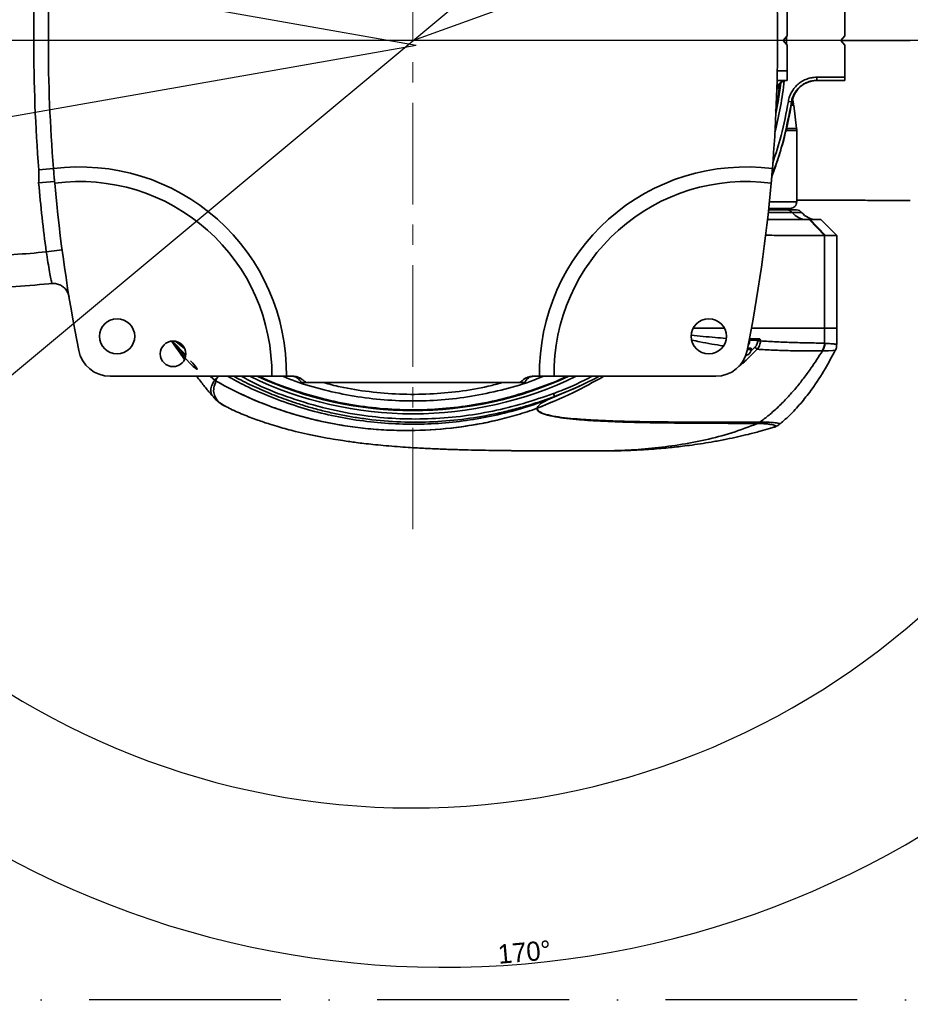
# Model space of a CAD drawing. Header units: millimetres. Extents: x -7686 to -856, y -458 to 6140.
# Tile 88 of 102: x -6005 to -5726, y 4819 to 5127. Entities that reach past the tile are written whole.
import ezdxf

# ---------------------------------------------------------------- set-up
doc = ezdxf.new("R2010")
doc.units = ezdxf.units.MM
doc.header["$LTSCALE"] = 5
doc.header["$PDSIZE"] = -1
doc.linetypes.add('ACAD_ISO10W100', pattern=[18, 12, -3, 0, -3])
doc.linetypes.add('CENTER', pattern=[10.16, 6.35, -1.27, 1.27, -1.27])
doc.dimstyles.new('安装', dxfattribs={"dimtxt": 6, "dimasz": 12, "dimexe": 7, "dimexo": 0.625, "dimtad": 1, "dimtoh": 1, "dimtxsty": 'Standard', "dimcen": 2.5, "dimclrd": 4, "dimclre": 4, "dimclrt": 3, "dimadec": 0, "dimazin": 0, "dimtfac": 1, "dimtmove": 0, "dimatfit": 3, "dimfxl": 1, "dimarcsym": 0})

# ---------------------------------------------------------------- blocks, each defined once
blk = doc.blocks.new('*D98')
at = {"color": 4, "linetype": 'ByBlock', "lineweight": -2, "transparency": 16777216}
blk.add_arc((-5889.73, 5120.19), 285.04, 2.4123, 167.5877, dxfattribs=at)
at = {"color": 4, "linetype": 'ByBlock', "transparency": 16777216}
for points in [[(-6166.15, 5181.07), (-6170.07, 5181.84), (-6170.44, 5169.68)], [(-5602.94, 5132.23), (-5606.94, 5132.14), (-5604.69, 5120.19)]]:
    blk.add_solid(points, dxfattribs=at)
at = {"layer": 'Defpoints', "color": 0, "linetype": 'ByBlock', "transparency": 16777216}
for p in [(-5733.09, 5358.34), (-6613.71, 5247.84), (-6091.44, 5120.19), (-5880.91, 5118.63), (-5347.19, 5120.19)]:
    blk.add_point(p, dxfattribs=at)
at = {"color": 3, "linetype": 'ByBlock', "transparency": 16777216, "insert": (-5864.57, 5407.76), "char_height": 6, "attachment_point": 5, "rotation": 355}
blk.add_mtext('170°', dxfattribs=at)
blk = doc.blocks.new('*D99')
at = {"color": 4, "linetype": 'ByBlock', "lineweight": -2, "transparency": 16777216}
blk.add_arc((-5872.08, 5120.19), 289.82, 192.3725, 357.6275, dxfattribs=at)
at = {"color": 4, "linetype": 'ByBlock', "transparency": 16777216}
for points in [[(-5584.51, 5108.23), (-5580.52, 5108.15), (-5582.27, 5120.19)], [(-6157.13, 5057.7), (-6153.21, 5058.48), (-6157.5, 5069.86)]]:
    blk.add_solid(points, dxfattribs=at)
at = {"layer": 'Defpoints', "color": 0, "linetype": 'ByBlock', "transparency": 16777216}
for p in [(-6091.44, 5120.19), (-5880.91, 5118.63), (-5347.19, 5120.19), (-6613.18, 4989.51), (-5986.87, 4854.07)]:
    blk.add_point(p, dxfattribs=at)
at = {"color": 3, "linetype": 'ByBlock', "transparency": 16777216, "insert": (-5847.14, 4835.09), "char_height": 6, "attachment_point": 5, "rotation": 5}
blk.add_mtext('170°', dxfattribs=at)
blk = doc.blocks.new('*D100')
at = {"color": 4, "linetype": 'ByBlock', "lineweight": -2, "transparency": 16777216}
for p, q in [((-5590.05, 5363.55), (-5688.4, 5281.55)), ((-5568.43, 5363.55), (-5590.05, 5363.55)), ((-6066.3, 4966.5), (-5697.62, 5273.87)), ((-6075.52, 4958.82), (-6084.74, 4951.14))]:
    blk.add_line(p, q, dxfattribs=at)
at = {"color": 4, "linetype": 'ByBlock', "transparency": 16777216}
for points in [[(-5689.68, 5283.09), (-5687.12, 5280.02), (-5697.62, 5273.87)], [(-6076.8, 4960.36), (-6074.24, 4957.28), (-6066.3, 4966.5)]]:
    blk.add_solid(points, dxfattribs=at)
at = {"layer": 'Defpoints', "color": 0, "linetype": 'ByBlock', "transparency": 16777216}
for p in [(-5697.62, 5273.87), (-6066.3, 4966.5)]:
    blk.add_point(p, dxfattribs=at)
at = {"color": 3, "linetype": 'ByBlock', "transparency": 16777216, "insert": (-5578.93, 5367.17), "char_height": 6, "attachment_point": 5}
blk.add_mtext('∅480', dxfattribs=at)
blk = doc.blocks.new('*D101')
at = {"color": 4, "linetype": 'ByBlock', "lineweight": -2, "transparency": 16777216}
for p, q in [((-5062.43, 5416.67), (-5172.18, 5376.96)), ((-5030.8, 5416.67), (-5062.43, 5416.67)), ((-5881.96, 5120.19), (-5183.46, 5372.88))]:
    blk.add_line(p, q, dxfattribs=at)
at = {"color": 4, "linetype": 'ByBlock', "transparency": 16777216}
blk.add_solid([(-5172.86, 5378.85), (-5171.5, 5375.08), (-5183.46, 5372.88)], dxfattribs=at)
at = {"layer": 'Defpoints', "color": 0, "linetype": 'ByBlock', "transparency": 16777216}
for p in [(-5183.46, 5372.88), (-5881.96, 5120.19)]:
    blk.add_point(p, dxfattribs=at)
at = {"color": 3, "linetype": 'ByBlock', "transparency": 16777216, "insert": (-5046.3, 5420.8), "char_height": 6, "attachment_point": 5}
blk.add_mtext('R742,8', dxfattribs=at)

msp = doc.modelspace()

# ---------------------------------------------------------------- linework, layer by layer
at = {"color": 4, "linetype": 'CENTER', "lineweight": 20}
msp.add_line((-5881.961, 4967.342), (-5881.961, 5266.443), dxfattribs=at)
at = {"color": 4, "linetype": 'ByBlock'}
for p, q in [((-5880.906, 5118.631), (-6613.709, 5247.844)), ((-5880.906, 5118.631), (-6613.176, 4989.512)), ((-5347.187, 5120.187), (-6091.438, 5120.187))]:
    msp.add_line(p, q, dxfattribs=at)
at = {"linetype": 'Continuous', "lineweight": 35}
for p, q in [((-5746.961, 5121.687), (-5746.961, 5131.687)), ((-5764.961, 5129.687), (-5764.961, 5121.687)), ((-5764.961, 5121.687), (-5766.219, 5120.187)), ((-5765.217, 5121.382), (-5765.211, 5120.187)), ((-5746.961, 5121.687), (-5748.219, 5120.187)), ((-5766.219, 5120.187), (-5764.961, 5118.687)), ((-5765.211, 5120.187), (-5765.217, 5118.992)), ((-5764.961, 5118.687), (-5764.961, 5110.687)), ((-5748.219, 5120.187), (-5746.961, 5118.687)), ((-5746.961, 5108.687), (-5746.961, 5118.687)), ((-5768.051, 5110.687), (-5764.961, 5110.687)), ((-5764.961, 5110.687), (-5764.961, 5107.687)), ((-5755.704, 5108.687), (-5746.961, 5108.687)), ((-5755.704, 5107.687), (-5755.704, 5108.687)), ((-5746.961, 5108.687), (-5746.961, 5107.687)), ((-5764.961, 5107.687), (-5768.117, 5107.687)), ((-5746.961, 5107.687), (-5755.704, 5107.687)), ((-5767.727, 5105.145), (-5768.044, 5105.026)), ((-5764.587, 5101.151), (-5763.601, 5100.988)), ((-5763.522, 5100.954), (-5763.51, 5100.968)), ((-5762.993, 5100.381), (-5763.215, 5101.557)), ((-5762.943, 5099.914), (-5763.055, 5100.513)), ((-5761.961, 5069.687), (-5761.961, 5092.037)), ((-5998.92, 5079.749), (-5994.352, 5080.117)), ((-5998.996, 5075.686), (-5994.015, 5076.127)), ((-5993.964, 5075.546), (-5994.015, 5076.127)), ((-5764.909, 5067.187), (-5762.009, 5067.187)), ((-5760.448, 5066.437), (-5763.413, 5066.437)), ((-5758.527, 5064.187), (-5757.754, 5064.187)), ((-5758.048, 5064.187), (-5753.279, 5059.187)), ((-5757.754, 5064.187), (-5752.967, 5059.187)), ((-5757.754, 5064.187), (-5754.461, 5064.187)), ((-5749.461, 5059.187), (-5754.461, 5064.187)), ((-5753.279, 5059.187), (-5753.279, 5030.187)), ((-5749.461, 5059.187), (-5752.967, 5059.187)), ((-5749.461, 5030.187), (-5749.461, 5059.187)), ((-5996.613, 5054.061), (-5991.656, 5054.716)), ((-5753.279, 5025.491), (-5753.279, 5030.187)), ((-5753.279, 5030.187), (-5749.461, 5030.187)), ((-5749.461, 5025.14), (-5749.461, 5030.187)), ((-5953.015, 5021.838), (-5957.158, 5026.16)), ((-5953.014, 5021.841), (-5957.152, 5026.161)), ((-5953.385, 5023.873), (-5956.131, 5026.019)), ((-5776.756, 5026.469), (-5776.755, 5026.493)), ((-5776.686, 5026.467), (-5776.756, 5026.469)), ((-5776.7, 5026.467), (-5776.699, 5026.494)), ((-5774.219, 5026.487), (-5776.699, 5026.487)), ((-5774.222, 5026.249), (-5774.219, 5026.487)), ((-5774.222, 5026.249), (-5773.301, 5026.237)), ((-5774.219, 5026.687), (-5774.219, 5026.487)), ((-5773.298, 5026.49), (-5773.301, 5026.237)), ((-5953.67, 5022.232), (-5953.066, 5021.621)), ((-5777.396, 5023.512), (-5776.599, 5023.512)), ((-5777.297, 5024.012), (-5776.211, 5024.012)), ((-5776.599, 5023.512), (-5776.111, 5023.512)), ((-5776.343, 5023.02), (-5775.046, 5024.299)), ((-5776.211, 5023.512), (-5776.211, 5024.012)), ((-5775.046, 5024.299), (-5774.365, 5023.634)), ((-5953.72, 5021.508), (-5953.314, 5021.854)), ((-5953.385, 5021.939), (-5953.067, 5021.618)), ((-5778.645, 5020.106), (-5778.305, 5019.747)), ((-5778.1, 5021.287), (-5777.551, 5021.828)), ((-5777.827, 5021.862), (-5777.262, 5021.862)), ((-5926.089, 5015.187), (-5976.663, 5015.187)), ((-5943.977, 5013.99), (-5945.38, 5015.187)), ((-5943.821, 5013.872), (-5945.367, 5015.187)), ((-5943.762, 5013.847), (-5943.547, 5013.705)), ((-5921.505, 5015.187), (-5919.355, 5015.187)), ((-5914.961, 5013.187), (-5916.961, 5013.187)), ((-5914.961, 5013.187), (-5848.961, 5013.187)), ((-5846.961, 5013.187), (-5848.961, 5013.187)), ((-5844.566, 5015.187), (-5842.416, 5015.187)), ((-5787.258, 5015.187), (-5837.833, 5015.187)), ((-5839.91, 5007.796), (-5830.628, 5011.743)), ((-5943.977, 5008.368), (-5944.061, 5008.451)), ((-5839.91, 5007.796), (-5837.663, 5008.856)), ((-5837.662, 5008.857), (-5837.662, 5008.856)), ((-5940.455, 5005.757), (-5939.558, 5005.258)), ((-5773.446, 5000.882), (-5773.416, 5000.882)), ((-5774.182, 5000.428), (-5774.21, 5000.428)), ((-5767.277, 5000.185), (-5767.277, 5000.175))]:
    msp.add_line(p, q, dxfattribs=at)
at = {"color": 2, "linetype": 'ACAD_ISO10W100'}
msp.add_line((-5202.437, 4820.187), (-6561.484, 4820.187), dxfattribs=at)
at = {"linetype": 'Continuous', "lineweight": 35, "flags": 128}
for points in [[(-5768.481, 5097.372), (-5767.789, 5101.135), (-5766.986, 5106.815)], [(-5761.994, 5092.616), (-5762.459, 5096.306), (-5762.925, 5099.996)], [(-5749.97, 5023.32), (-5750.006, 5023.291), (-5750.678, 5023.233), (-5751.99, 5023.172), (-5753.937, 5023.116), (-5753.937, 5023.116), (-5753.937, 5023.116)], [(-5951.462, 5019.964), (-5950.835, 5019.308), (-5949.901, 5018.235), (-5949.483, 5017.646), (-5949.404, 5017.411), (-5949.57, 5017.408), (-5949.971, 5017.667), (-5950.677, 5018.267), (-5951.691, 5019.262), (-5953.72, 5021.508), (-5953.72, 5021.508)], [(-5823.765, 5015.187), (-5825.033, 5014.47), (-5831.255, 5011.455), (-5837.662, 5008.857), (-5837.662, 5008.857), (-5837.662, 5008.857)]]:
    msp.add_lwpolyline(points, dxfattribs=at)
at = {"linetype": 'Continuous', "lineweight": 35}
for centre, radius in [((-5974.461, 5027.687), 5.5), ((-5789.461, 5027.687), 5.5), ((-5956.961, 5022.187), 4)]:
    msp.add_circle(centre, radius, dxfattribs=at)
at = {"color": 4, "linetype": 'ByBlock'}
msp.add_arc((-5881.961, 5120.187), 240, 190.4095, 170.32203, dxfattribs=at)
at = {"linetype": 'Continuous', "lineweight": 35}
for centre, radius, start, end in [((-5495.961, 5120.187), 504.583, 175.40332, 184.59668), ((-5495.961, 5120.187), 500, 175.40332, 184.59668), ((-6267.961, 5120.187), 500, 355.40332, 4.59668), ((-5881.961, 5120.187), 116.75, 345.79057, 353.81311), ((-5765.297, 5104.947), 2.748, 94.23999, 178.36103), ((-5765.024, 5105.076), 2.703, 114.0088, 178.54892), ((-5755.583, 5099.688), 8, 89.71592, 170.9449), ((-5986.082, 5016.066), 64.583, 359.22057, 97.35736), ((-5777.839, 5016.066), 64.583, 82.64264, 180.77943), ((-5495.961, 5120.187), 505, 185.05553, 187.52407), ((-5986.082, 5016.066), 60, 359.16104, 97.54827), ((-5495.961, 5120.187), 500, 185.12235, 191.17916), ((-5777.839, 5016.066), 60, 82.45173, 180.83896), ((-6267.961, 5120.187), 500, 348.82084, 354.87765), ((-5762.009, 5065.187), 2, 38.68219, 90), ((-5755.764, 5070.187), 6, 218.68219, 270), ((-5776.485, 5026.487), 0.2, 152.7888, 178.46895), ((-5776.613, 5026.88), 0.193, 272.07996, 0.51046), ((-5773.83, 5026.88), 0.192, 272.36273, 1.52876), ((-5976.663, 5025.187), 10, 191.17916, 270), ((-5787.258, 5025.187), 10, 270, 348.82084), ((-5778.961, 5024.274), 2.95, 305.1663, 345.03898), ((-5881.961, 5120.187), 116.75, 244.07375, 295.92625), ((-5881.961, 5120.187), 115.75, 245.11135, 294.88865), ((-5919.789, 5012.187), 3, 19.47122, 90), ((-5844.132, 5012.187), 3, 90, 160.52878)]:
    msp.add_arc(centre, radius, start, end, dxfattribs=at)
for points, knots in [([(-5726.46, 5120.187), (-5728.677, 5120.187), (-5732.852, 5120.187), (-5738.739, 5120.187), (-5743.505, 5120.187), (-5746.608, 5120.187), (-5747.935, 5120.187), (-5748.219, 5120.187)], [0, 0, 0, 0, 0.30106946, 0.56702856, 0.79868115, 0.95690241, 1, 1, 1, 1]), ([(-5764.587, 5101.151), (-5764.501, 5101.676), (-5764.367, 5102.193), (-5764.016, 5103.184), (-5763.799, 5103.663), (-5763.407, 5104.353), (-5763.265, 5104.58), (-5762.964, 5105.016), (-5762.805, 5105.225), (-5762.303, 5105.833), (-5761.933, 5106.207), (-5761.326, 5106.721), (-5761.115, 5106.885), (-5760.684, 5107.19), (-5760.462, 5107.332), (-5759.781, 5107.728), (-5759.305, 5107.953), (-5758.307, 5108.319), (-5757.796, 5108.457), (-5756.761, 5108.64), (-5756.237, 5108.687), (-5755.704, 5108.687)], [0, 0, 0, 0, 0.125, 0.125, 0.25, 0.25, 0.3125, 0.3125, 0.375, 0.375, 0.5, 0.5, 0.5625, 0.5625, 0.625, 0.625, 0.75, 0.75, 0.875, 0.875, 1, 1, 1, 1]), ([(-5767.292, 5106.356), (-5767.601, 5103.845), (-5767.939, 5101.104), (-5768.545, 5098.414), (-5768.596, 5098.189)], [0, 0, 0, 0, 0.91622838, 1, 1, 1, 1]), ([(-5767.292, 5106.356), (-5767.295, 5106.331), (-5767.331, 5106.039), (-5767.406, 5105.673), (-5767.563, 5105.312), (-5767.669, 5105.203), (-5767.727, 5105.145)], [0, 0, 0, 0, 0.0476236, 0.5525943, 0.7571711, 1, 1, 1, 1]), ([(-5767.296, 5106.319), (-5767.293, 5106.34), (-5767.285, 5106.385), (-5767.1, 5106.791), (-5766.691, 5107.272), (-5766.274, 5107.444), (-5766.092, 5107.519)], [0, 0, 0, 0, 0.1940111, 0.4359777, 0.7539068, 1, 1, 1, 1]), ([(-5766.126, 5107.535), (-5765.968, 5107.592), (-5765.69, 5107.692), (-5765.506, 5107.688), (-5765.481, 5107.687), (-5765.477, 5107.687)], [0, 0, 0, 0, 0.5296313, 0.9349071, 1, 1, 1, 1]), ([(-5755.704, 5107.687), (-5756.177, 5107.687), (-5756.644, 5107.645), (-5757.563, 5107.482), (-5758.018, 5107.36), (-5758.905, 5107.035), (-5759.328, 5106.835), (-5759.934, 5106.483), (-5760.131, 5106.356), (-5760.514, 5106.085), (-5760.702, 5105.94), (-5761.241, 5105.483), (-5761.57, 5105.15), (-5762.017, 5104.61), (-5762.158, 5104.424), (-5762.425, 5104.036), (-5762.552, 5103.835), (-5762.9, 5103.221), (-5763.093, 5102.796), (-5763.405, 5101.914), (-5763.524, 5101.455), (-5763.601, 5100.988)], [0, 0, 0, 0, 0.125, 0.125, 0.25, 0.25, 0.375, 0.375, 0.4375, 0.4375, 0.5, 0.5, 0.625, 0.625, 0.6875, 0.6875, 0.75, 0.75, 0.875, 0.875, 1, 1, 1, 1]), ([(-5755.616, 5107.687), (-5756.555, 5107.687), (-5757.495, 5107.52), (-5759.259, 5106.871), (-5760.082, 5106.389), (-5761.514, 5105.171), (-5762.121, 5104.434), (-5763.044, 5102.797), (-5763.359, 5101.896), (-5763.51, 5100.968)], [0, 0, 0, 0, 0.25, 0.25, 0.5, 0.5, 0.75, 0.75, 1, 1, 1, 1]), ([(-5763.51, 5100.968), (-5763.691, 5099.902), (-5764.056, 5097.759), (-5764.92, 5093.555), (-5766.217, 5088.317), (-5767.899, 5082.684), (-5769.218, 5079.166), (-5769.77, 5077.695)], [0, 0, 0, 0, 0.1343949, 0.270075, 0.5332228, 0.8048249, 1, 1, 1, 1]), ([(-5763.601, 5100.988), (-5764.285, 5097.487), (-5765.653, 5090.485), (-5767.814, 5082.871), (-5769.446, 5078.874), (-5769.729, 5078.18)], [0, 0, 0, 0, 0.4525042, 0.9050186, 1, 1, 1, 1]), ([(-5769.474, 5081.876), (-5768.543, 5084.712), (-5766.471, 5091.023), (-5765.256, 5097.555), (-5764.587, 5101.151)], [0, 0, 0, 0, 0.4494879, 1, 1, 1, 1]), ([(-5762.918, 5099.919), (-5762.951, 5099.919), (-5763.009, 5099.921), (-5763.489, 5099.92), (-5763.694, 5099.92)], [0, 0, 0, 0, 0.57043198, 1, 1, 1, 1]), ([(-5763.589, 5100.518), (-5763.483, 5100.518), (-5763.114, 5100.519), (-5762.949, 5100.516), (-5763.033, 5100.516), (-5763.035, 5100.516)], [0, 0, 0, 0, 0.2807594, 0.9772844, 1, 1, 1, 1]), ([(-5761.985, 5092.037), (-5762.013, 5092.037), (-5762.071, 5092.038), (-5762.794, 5092.038), (-5763.852, 5092.037), (-5764.889, 5092.039), (-5765.35, 5092.039)], [0, 0, 0, 0, 0.2443673, 0.520219, 0.7863809, 1, 1, 1, 1]), ([(-5765.197, 5092.663), (-5764.823, 5092.663), (-5763.85, 5092.662), (-5762.858, 5092.664), (-5762.12, 5092.664), (-5762.048, 5092.663), (-5762.013, 5092.662)], [0, 0, 0, 0, 0.1778916, 0.463168, 0.7384252, 1, 1, 1, 1]), ([(-5761.976, 5092.036), (-5761.971, 5092.085), (-5761.946, 5092.294), (-5761.997, 5092.5), (-5762.037, 5092.658)], [0, 0, 0, 0, 0.2332676, 1, 1, 1, 1]), ([(-5998.996, 5075.686), (-5998.979, 5076.468), (-5998.95, 5077.823), (-5998.929, 5079.177), (-5998.92, 5079.749)], [0, 0, 0, 0, 0.577729, 1, 1, 1, 1]), ([(-5994.015, 5076.127), (-5994.025, 5076.236), (-5994.05, 5076.518), (-5994.098, 5077.068), (-5994.159, 5077.774), (-5994.224, 5078.554), (-5994.29, 5079.342), (-5994.333, 5079.871), (-5994.352, 5080.117)], [0, 0, 0, 0, 0.1135988, 0.2927564, 0.4771031, 0.6563801, 0.8408466, 1, 1, 1, 1]), ([(-5769.569, 5080.117), (-5769.615, 5079.555), (-5769.706, 5078.431), (-5769.834, 5076.943), (-5769.916, 5076.006), (-5769.948, 5075.653), (-5769.957, 5075.546)], [0, 0, 0, 0, 0.2911991, 0.582405, 0.8734322, 1, 1, 1, 1]), ([(-5770.639, 5069.687), (-5769.875, 5069.687), (-5767.848, 5069.687), (-5765.428, 5069.687), (-5763.366, 5069.687), (-5762.155, 5069.687), (-5762.053, 5069.687), (-5762.005, 5069.687)], [0, 0, 0, 0, 0.1348753, 0.3575336, 0.580192, 0.8028503, 1, 1, 1, 1]), ([(-5763.966, 5067.687), (-5763.714, 5067.715), (-5763.19, 5067.772), (-5762.511, 5068.237), (-5762.046, 5068.915), (-5761.988, 5069.436), (-5761.961, 5069.687)], [0, 0, 0, 0, 0.2405994, 0.4997105, 0.7589669, 1, 1, 1, 1]), ([(-5761.961, 5070.278), (-5761.193, 5070.275), (-5759.077, 5070.266), (-5755.407, 5070.25), (-5750.814, 5070.23), (-5745.792, 5070.21), (-5740.524, 5070.195), (-5735.287, 5070.194), (-5730.591, 5070.192), (-5727.699, 5070.189), (-5726.461, 5070.188)], [0, 0, 0, 0, 0.0656185, 0.1809863, 0.3114209, 0.4543511, 0.6050174, 0.7556298, 0.8954188, 1, 1, 1, 1]), ([(-5763.413, 5066.437), (-5763.816, 5066.437), (-5765.027, 5066.437), (-5767.42, 5066.437), (-5769.9, 5066.438), (-5771.017, 5066.439)], [0, 0, 0, 0, 0.2152935, 0.646389, 1, 1, 1, 1]), ([(-5770.93, 5067.187), (-5770.069, 5067.187), (-5768.421, 5067.187), (-5766.439, 5067.187), (-5765.42, 5067.187), (-5764.909, 5067.187)], [0, 0, 0, 0, 0.3531325, 0.6757409, 1, 1, 1, 1]), ([(-5763.966, 5067.687), (-5764.015, 5067.687), (-5764.114, 5067.687), (-5765.318, 5067.687), (-5767.35, 5067.687), (-5769.241, 5067.687), (-5770.657, 5067.687), (-5770.872, 5067.687)], [0, 0, 0, 0, 0.2393039, 0.4786264, 0.7179303, 0.9572527, 1, 1, 1, 1]), ([(-5764.909, 5067.187), (-5764.623, 5067.187), (-5764.337, 5067.119), (-5763.821, 5066.861), (-5763.592, 5066.67), (-5763.413, 5066.437)], [0, 0, 0, 0, 0.5, 0.5, 1, 1, 1, 1]), ([(-5758.923, 5064.187), (-5759.782, 5064.187), (-5760.64, 5064.391), (-5762.187, 5065.167), (-5762.876, 5065.738), (-5763.413, 5066.437)], [0, 0, 0, 0, 0.5, 0.5, 1, 1, 1, 1]), ([(-5771.274, 5064.229), (-5770.202, 5064.218), (-5767.903, 5064.193), (-5764.343, 5064.189), (-5760.821, 5064.187), (-5758.965, 5064.187), (-5758.048, 5064.187)], [0, 0, 0, 0, 0.2293606, 0.4914987, 0.7488246, 1, 1, 1, 1]), ([(-5753.279, 5059.187), (-5754.361, 5059.187), (-5756.528, 5059.187), (-5760.651, 5059.184), (-5764.881, 5059.192), (-5768.745, 5059.217), (-5770.913, 5059.29), (-5771.846, 5059.322)], [0, 0, 0, 0, 0.2096852, 0.4200117, 0.6303661, 0.8409947, 1, 1, 1, 1]), ([(-6031.961, 5052.687), (-6027.754, 5052.688), (-6019.337, 5052.691), (-6007.54, 5053.076), (-5999.98, 5053.758), (-5996.613, 5054.061)], [0, 0, 0, 0, 0.3566076, 0.7134649, 1, 1, 1, 1]), ([(-5994.875, 5044.225), (-5994.875, 5044.225), (-5994.883, 5044.265), (-5994.931, 5044.505), (-5995.132, 5045.512), (-5995.558, 5047.759), (-5996.084, 5050.717), (-5996.436, 5052.947), (-5996.613, 5054.061)], [0, 0, 0, 0, 0.00146469, 0.08290248, 0.31186717, 0.54125532, 0.77064823, 1, 1, 1, 1]), ([(-5994.378, 5044.225), (-5998.281, 5043.866), (-6006.476, 5043.112), (-6019.02, 5042.691), (-6027.645, 5042.688), (-6031.961, 5042.687)], [0, 0, 0, 0, 0.3124076, 0.6559775, 1, 1, 1, 1]), ([(-5994.875, 5044.225), (-5994.626, 5044.233), (-5994.12, 5044.249), (-5993.406, 5044.133), (-5992.725, 5043.934), (-5992.097, 5043.656), (-5991.509, 5043.297), (-5990.969, 5042.856), (-5990.466, 5042.322), (-5990.197, 5041.887), (-5990.061, 5041.666)], [0, 0, 0, 0, 0.1298684, 0.2631598, 0.3797939, 0.4995589, 0.6163287, 0.7360418, 0.8660349, 1, 1, 1, 1]), ([(-5989.494, 5040.031), (-5989.633, 5040.583), (-5989.775, 5041.148), (-5990.054, 5041.653), (-5990.061, 5041.666)], [0, 0, 0, 0, 0.9750499, 1, 1, 1, 1]), ([(-5784.661, 5030.187), (-5785.304, 5030.187), (-5787.926, 5030.187), (-5791.132, 5030.187), (-5793.465, 5030.187), (-5794.333, 5030.187)], [0, 0, 0, 0, 0.1691591, 0.6907247, 1, 1, 1, 1]), ([(-5784.661, 5030.187), (-5785.473, 5030.187), (-5787.706, 5030.187), (-5790.798, 5030.187), (-5793.139, 5030.187), (-5794.262, 5030.187), (-5794.333, 5030.187)], [0, 0, 0, 0, 0.2171227, 0.5974753, 0.974352, 1, 1, 1, 1]), ([(-5753.279, 5030.187), (-5754.518, 5030.187), (-5756.997, 5030.187), (-5761.728, 5030.187), (-5766.637, 5030.187), (-5771.694, 5030.187), (-5774.665, 5030.187), (-5776.266, 5030.187)], [0, 0, 0, 0, 0.19305028, 0.38645403, 0.58023596, 0.77380269, 1, 1, 1, 1]), ([(-5753.279, 5030.187), (-5754.517, 5030.187), (-5756.976, 5030.187), (-5761.817, 5030.187), (-5766.638, 5030.187), (-5771.272, 5030.187), (-5774.446, 5030.187), (-5775.999, 5030.187), (-5776.266, 5030.187)], [0, 0, 0, 0, 0.1908898, 0.3792649, 0.5822081, 0.7701901, 0.9605158, 1, 1, 1, 1]), ([(-5953.72, 5021.508), (-5954.151, 5022.016), (-5955.429, 5023.524), (-5956.64, 5025.086), (-5957.442, 5026.121)], [0, 0, 0, 0, 0.3373906, 1, 1, 1, 1]), ([(-5957.347, 5026.134), (-5957.067, 5025.823), (-5955.872, 5024.494), (-5954.625, 5023.213), (-5953.67, 5022.232)], [0, 0, 0, 0, 0.2339962, 1, 1, 1, 1]), ([(-5956.859, 5025.339), (-5956.714, 5025.146), (-5956.251, 5024.531), (-5955.379, 5023.301), (-5954.4, 5021.908), (-5953.658, 5020.85), (-5953.375, 5020.447)], [0, 0, 0, 0, 0.1640974, 0.5238689, 0.8187683, 1, 1, 1, 1]), ([(-5794.913, 5028), (-5793.713, 5027.87), (-5791.464, 5027.626), (-5787.748, 5027.33), (-5785.211, 5027.125), (-5784.077, 5027.033)], [0, 0, 0, 0, 0.387747, 0.7262852, 1, 1, 1, 1]), ([(-5784.963, 5024.706), (-5786.172, 5024.881), (-5788.79, 5025.261), (-5792.027, 5025.879), (-5793.929, 5026.311), (-5794.755, 5026.498)], [0, 0, 0, 0, 0.3264854, 0.7072778, 1, 1, 1, 1]), ([(-5777.186, 5024.786), (-5777.099, 5024.927), (-5776.817, 5025.384), (-5776.689, 5025.987), (-5776.695, 5026.412), (-5776.696, 5026.467)], [0, 0, 0, 0, 0.2790311, 0.9070727, 1, 1, 1, 1]), ([(-5777.153, 5024.977), (-5777.1, 5025.064), (-5776.826, 5025.509), (-5776.787, 5026.041), (-5776.756, 5026.469)], [0, 0, 0, 0, 0.1968943, 1, 1, 1, 1]), ([(-5776.755, 5026.493), (-5776.704, 5026.587), (-5776.652, 5026.681), (-5776.541, 5026.827), (-5776.481, 5026.882), (-5776.42, 5026.882)], [0, 0, 0, 0, 0.5, 0.5, 1, 1, 1, 1]), ([(-5776.678, 5026.588), (-5776.693, 5026.559), (-5776.708, 5026.529), (-5776.754, 5026.494), (-5776.755, 5026.493)], [0, 0, 0, 0, 0.9834622, 1, 1, 1, 1]), ([(-5776.691, 5026.494), (-5776.689, 5026.494), (-5776.671, 5026.494), (-5776.715, 5026.493), (-5776.755, 5026.493)], [0, 0, 0, 0, 0.1105805, 1, 1, 1, 1]), ([(-5775.046, 5024.299), (-5774.918, 5024.429), (-5774.805, 5024.569), (-5774.604, 5024.867), (-5774.517, 5025.028), (-5774.375, 5025.361), (-5774.32, 5025.532), (-5774.245, 5025.884), (-5774.225, 5026.066), (-5774.222, 5026.249)], [0, 0, 0, 0, 0.25, 0.25, 0.5, 0.5, 0.75, 0.75, 1, 1, 1, 1]), ([(-5773.301, 5026.237), (-5773.305, 5025.995), (-5773.332, 5025.754), (-5773.428, 5025.286), (-5773.498, 5025.058), (-5773.681, 5024.613), (-5773.793, 5024.399), (-5774.052, 5023.998), (-5774.2, 5023.81), (-5774.365, 5023.634)], [0, 0, 0, 0, 0.25, 0.25, 0.5, 0.5, 0.75, 0.75, 1, 1, 1, 1]), ([(-5773.298, 5026.49), (-5773.374, 5026.489), (-5773.505, 5026.489), (-5773.83, 5026.488), (-5774.022, 5026.488), (-5774.219, 5026.487)], [0, 0, 0, 0, 0.5, 0.5, 1, 1, 1, 1]), ([(-5773.822, 5026.687), (-5773.77, 5026.687), (-5773.718, 5026.677), (-5773.617, 5026.649), (-5773.569, 5026.632), (-5773.434, 5026.575), (-5773.356, 5026.532), (-5773.298, 5026.49)], [0, 0, 0, 0, 0.25, 0.25, 0.5, 0.5, 1, 1, 1, 1]), ([(-5773.638, 5026.885), (-5773.573, 5026.885), (-5773.512, 5026.829), (-5773.4, 5026.68), (-5773.349, 5026.585), (-5773.298, 5026.49)], [0, 0, 0, 0, 0.5, 0.5, 1, 1, 1, 1]), ([(-5773.301, 5026.237), (-5771.682, 5026.135), (-5769.999, 5026.038), (-5766.536, 5025.869), (-5764.758, 5025.797), (-5762.088, 5025.713), (-5761.199, 5025.688), (-5759.447, 5025.645), (-5758.583, 5025.626), (-5756.916, 5025.592), (-5756.112, 5025.577), (-5754.608, 5025.543), (-5753.908, 5025.523), (-5753.279, 5025.491)], [0, 0, 0, 0, 0.25, 0.25, 0.5, 0.5, 0.625, 0.625, 0.75, 0.75, 0.875, 0.875, 1, 1, 1, 1]), ([(-5753.279, 5025.491), (-5753.281, 5025.067), (-5753.348, 5024.642), (-5753.605, 5023.837), (-5753.796, 5023.455), (-5754.038, 5023.114)], [0, 0, 0, 0, 0.5, 0.5, 1, 1, 1, 1]), ([(-5753.182, 5025.486), (-5753.184, 5025.063), (-5753.251, 5024.64), (-5753.507, 5023.837), (-5753.696, 5023.456), (-5753.937, 5023.116)], [0, 0, 0, 0, 0.5, 0.5, 1, 1, 1, 1]), ([(-5753.182, 5025.486), (-5753.13, 5025.483), (-5752.407, 5025.444), (-5751.213, 5025.369), (-5750.061, 5025.266), (-5749.481, 5025.188), (-5749.522, 5025.152), (-5749.536, 5025.14)], [0, 0, 0, 0, 0.0210933, 0.2957178, 0.5722464, 0.8547818, 1, 1, 1, 1]), ([(-5749.923, 5023.289), (-5749.907, 5023.312), (-5749.701, 5023.62), (-5749.511, 5024.262), (-5749.494, 5024.874), (-5749.487, 5025.137)], [0, 0, 0, 0, 0.0441218, 0.5885135, 1, 1, 1, 1]), ([(-5754.038, 5023.114), (-5755.366, 5023.09), (-5756.957, 5023.089), (-5759.506, 5023.104), (-5760.382, 5023.112), (-5762.156, 5023.137), (-5763.055, 5023.153), (-5764.851, 5023.195), (-5765.748, 5023.221), (-5767.53, 5023.282), (-5768.414, 5023.315), (-5771.032, 5023.43), (-5772.73, 5023.523), (-5774.365, 5023.634)], [0, 0, 0, 0, 0.25, 0.25, 0.375, 0.375, 0.5, 0.5, 0.625, 0.625, 0.75, 0.75, 1, 1, 1, 1]), ([(-5753.937, 5023.116), (-5755.081, 5021.272), (-5756.988, 5018.371), (-5759.815, 5014.507), (-5762.262, 5011.444), (-5764.864, 5008.489), (-5767.638, 5005.668), (-5770.484, 5003.118), (-5772.462, 5001.573), (-5773.416, 5000.882)], [0.04048326, 0.04048326, 0.04048326, 0.04048326, 0.25, 0.375, 0.5, 0.625, 0.75, 0.875, 0.98503589, 0.98503589, 0.98503589, 0.98503589]), ([(-5767.289, 5000.199), (-5766.121, 5001.219), (-5763.621, 5003.401), (-5760.283, 5007.149), (-5756.646, 5011.848), (-5753.136, 5017.212), (-5750.954, 5021.35), (-5749.922, 5023.305)], [0, 0, 0, 0, 0.1579004, 0.3377614, 0.514526, 0.7705824, 1, 1, 1, 1]), ([(-5753.937, 5023.116), (-5753.937, 5023.116), (-5753.937, 5023.116), (-5753.937, 5023.116), (-5753.97, 5023.115), (-5754.004, 5023.114), (-5754.038, 5023.114)], [-0.00000006, -0.00000006, -0.00000006, -0.00000006, 0, 0, 0, 0.00032133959, 0.00032133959, 0.00032133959, 0.00032133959]), ([(-5778.305, 5019.747), (-5778.608, 5019.465), (-5779.232, 5018.884), (-5779.881, 5018.42), (-5780.214, 5018.181)], [0, 0, 0, 0, 0.4854006, 1, 1, 1, 1]), ([(-5949.581, 5015.187), (-5949.2, 5014.677), (-5948.134, 5013.254), (-5946.336, 5010.976), (-5944.834, 5009.259), (-5944.098, 5008.419)], [0, 0, 0, 0, 0.2218627, 0.6193003, 1, 1, 1, 1]), ([(-5944.061, 5008.451), (-5944.201, 5008.583), (-5944.821, 5009.164), (-5945.195, 5010.362), (-5945.151, 5012.044), (-5944.368, 5013.342), (-5943.977, 5013.99)], [0, 0, 0, 0, 0.0881351, 0.3887608, 0.694393, 1, 1, 1, 1]), ([(-5943.547, 5013.705), (-5943.819, 5012.985), (-5944.364, 5011.541), (-5944.25, 5009.651), (-5943.436, 5007.976), (-5942.225, 5006.657), (-5940.952, 5006.01), (-5940.455, 5005.757)], [0, 0, 0, 0, 0.213147, 0.4271547, 0.6436171, 0.8608229, 1, 1, 1, 1]), ([(-5943.821, 5013.872), (-5943.586, 5014.25), (-5943.321, 5014.676), (-5942.925, 5015.136), (-5942.881, 5015.187)], [0, 0, 0, 0, 0.8884324, 1, 1, 1, 1]), ([(-5942.809, 5015.187), (-5942.859, 5015.124), (-5943.243, 5014.642), (-5943.496, 5014.193), (-5943.717, 5013.802)], [0, 0, 0, 0, 0.1301467, 1, 1, 1, 1]), ([(-5843.136, 5005.182), (-5845.192, 5004.425), (-5847.261, 5003.744), (-5851.42, 5002.511), (-5853.511, 5001.96), (-5859.811, 5000.48), (-5864.051, 4999.727), (-5872.602, 4998.655), (-5876.914, 4998.337), (-5883.438, 4998.197), (-5885.628, 4998.207), (-5889.981, 4998.34), (-5892.148, 4998.463), (-5898.621, 4998.999), (-5902.898, 4999.58), (-5911.377, 5001.19), (-5915.578, 5002.219), (-5920.781, 5003.798), (-5921.819, 5004.129), (-5923.889, 5004.82), (-5924.922, 5005.18), (-5927.998, 5006.302), (-5930.024, 5007.105), (-5936.025, 5009.682), (-5939.925, 5011.622), (-5943.717, 5013.802)], [0, 0, 0, 0, 0.0625, 0.0625, 0.125, 0.125, 0.25, 0.25, 0.375, 0.375, 0.4375, 0.4375, 0.5, 0.5, 0.625, 0.625, 0.75, 0.75, 0.78125, 0.78125, 0.8125, 0.8125, 0.875, 0.875, 1, 1, 1, 1]), ([(-5943.547, 5013.705), (-5939.758, 5011.535), (-5935.881, 5009.616), (-5927.969, 5006.228), (-5923.934, 5004.759), (-5915.711, 5002.256), (-5911.523, 5001.222), (-5905.125, 5000.001), (-5902.967, 4999.648), (-5898.661, 4999.061), (-5896.507, 4998.825), (-5890.047, 4998.287), (-5885.739, 4998.153), (-5877.124, 4998.327), (-5872.815, 4998.634), (-5866.352, 4999.435), (-5864.193, 4999.76), (-5859.906, 5000.522), (-5857.776, 5000.959), (-5853.547, 5001.95), (-5851.448, 5002.504), (-5847.281, 5003.737), (-5845.214, 5004.417), (-5843.165, 5005.171)], [0, 0, 0, 0, 0.125, 0.125, 0.25, 0.25, 0.375, 0.375, 0.4375, 0.4375, 0.5, 0.5, 0.625, 0.625, 0.75, 0.75, 0.8125, 0.8125, 0.875, 0.875, 0.9375, 0.9375, 1, 1, 1, 1]), ([(-5839.91, 5007.796), (-5842.615, 5006.847), (-5848.062, 5004.937), (-5856.517, 5002.814), (-5865.185, 5001.254), (-5874.02, 5000.34), (-5882.947, 5000.08), (-5891.893, 5000.487), (-5900.784, 5001.56), (-5909.546, 5003.288), (-5918.11, 5005.644), (-5926.399, 5008.618), (-5933.697, 5011.776), (-5938.088, 5014.179), (-5939.931, 5015.187)], [0, 0, 0, 0, 0.0830794, 0.1672843, 0.2524118, 0.3382447, 0.4245542, 0.5111041, 0.597654, 0.6839635, 0.7697963, 0.8549238, 0.9391288, 1, 1, 1, 1]), ([(-5837.663, 5008.856), (-5837.663, 5008.856), (-5839.218, 5008.281), (-5842.348, 5007.18), (-5847.108, 5005.698), (-5851.933, 5004.397), (-5858.441, 5002.917), (-5866.704, 5001.562), (-5876.81, 5000.76), (-5887.071, 5000.821), (-5895.395, 5001.595), (-5901.694, 5002.574), (-5905.99, 5003.405), (-5910.26, 5004.393), (-5914.501, 5005.54), (-5919.265, 5007.018), (-5924.522, 5008.902), (-5930.227, 5011.302), (-5934.714, 5013.4), (-5937.243, 5014.795), (-5937.955, 5015.187)], [0, 0, 0, 0, 0.0000006, 0.0479861, 0.0960319, 0.1442801, 0.1926039, 0.2891498, 0.3863632, 0.4857126, 0.58581, 0.6279994, 0.670189, 0.7124351, 0.7548518, 0.7973256, 0.8567809, 0.9163915, 0.9764724, 1, 1, 1, 1]), ([(-5935.666, 5015.187), (-5934.025, 5014.313), (-5929.039, 5011.658), (-5920.072, 5008.201), (-5908.886, 5004.88), (-5897.867, 5002.82), (-5887.329, 5001.83), (-5877.262, 5001.732), (-5867.124, 5002.5), (-5857.121, 5004.138), (-5847.374, 5006.527), (-5841.136, 5008.702), (-5838.008, 5009.793)], [0, 0, 0, 0, 0.05531056, 0.16810524, 0.28523166, 0.40235697, 0.50116462, 0.5999724, 0.70169872, 0.80342849, 0.90142137, 1, 1, 1, 1]), ([(-5833.864, 5015.187), (-5833.926, 5015.156), (-5836.85, 5013.67), (-5843.02, 5011.368), (-5852.351, 5008.384), (-5861.918, 5006.304), (-5871.547, 5005.023), (-5881.227, 5004.553), (-5891.029, 5004.901), (-5900.742, 5006.089), (-5910.26, 5008.057), (-5919.523, 5010.872), (-5926.115, 5013.272), (-5929.498, 5014.963), (-5929.946, 5015.187)], [0, 0, 0, 0, 0.0021035, 0.0993077, 0.1986259, 0.2986745, 0.3952086, 0.4924129, 0.5917311, 0.6917799, 0.7883139, 0.8855182, 0.9848365, 1, 1, 1, 1]), ([(-5921.505, 5015.187), (-5921.783, 5015.187), (-5922.345, 5015.187), (-5923.161, 5015.187), (-5923.937, 5015.187), (-5924.638, 5015.187), (-5925.254, 5015.187), (-5925.748, 5015.187), (-5925.981, 5015.187), (-5926.089, 5015.187)], [0, 0, 0, 0, 0.1434384, 0.2910365, 0.4344749, 0.5820733, 0.7255064, 0.8730998, 1, 1, 1, 1]), ([(-5922.726, 5015.187), (-5921.42, 5014.658), (-5917.172, 5012.935), (-5909.703, 5010.814), (-5900.408, 5008.826), (-5890.963, 5007.691), (-5881.449, 5007.336), (-5871.939, 5007.777), (-5862.504, 5008.996), (-5853.23, 5011.075), (-5846.094, 5013.15), (-5842.166, 5014.776), (-5841.171, 5015.187)], [0, 0, 0, 0, 0.05061206, 0.16466352, 0.27830912, 0.39194122, 0.50597741, 0.62001347, 0.7336454, 0.84729127, 0.96134298, 1, 1, 1, 1]), ([(-5919.355, 5015.187), (-5918.946, 5015.146), (-5917.951, 5015.045), (-5916.75, 5014.332), (-5915.903, 5013.636), (-5915.392, 5013.29), (-5915.119, 5013.193), (-5914.99, 5013.188), (-5914.961, 5013.187)], [0, 0, 0, 0, 0.2489364, 0.6058997, 0.8269221, 0.9216269, 0.9820128, 1, 1, 1, 1]), ([(-5909.887, 5013.187), (-5908.169, 5012.728), (-5903.475, 5011.475), (-5895.55, 5010.247), (-5886.185, 5009.466), (-5876.79, 5009.508), (-5867.506, 5010.364), (-5859.934, 5011.573), (-5855.512, 5012.79), (-5854.068, 5013.187)], [0, 0, 0, 0, 0.0944498, 0.2580431, 0.4251828, 0.593541, 0.7564068, 0.9204049, 1, 1, 1, 1]), ([(-5848.961, 5013.187), (-5848.856, 5013.204), (-5848.439, 5013.27), (-5847.557, 5014.062), (-5846.286, 5014.967), (-5845.063, 5015.123), (-5844.566, 5015.187)], [0, 0, 0, 0, 0.06388199, 0.25609915, 0.69730407, 1, 1, 1, 1]), ([(-5843.136, 5005.182), (-5839.371, 5006.72), (-5832.22, 5009.643), (-5825.474, 5013.405), (-5822.279, 5015.187)], [0, 0, 0, 0, 0.5263836, 1, 1, 1, 1]), ([(-5843.107, 5005.193), (-5839.352, 5006.728), (-5832.211, 5009.648), (-5825.474, 5013.405), (-5822.279, 5015.187)], [0, 0, 0, 0, 0.5257478, 1, 1, 1, 1]), ([(-5837.833, 5015.187), (-5838.108, 5015.187), (-5838.66, 5015.187), (-5840.048, 5015.187), (-5841.365, 5015.187), (-5842.17, 5015.187), (-5842.416, 5015.187)], [0, 0, 0, 0, 0.29086149, 0.58172209, 0.87260417, 1, 1, 1, 1]), ([(-5838.008, 5009.793), (-5837.743, 5009.891), (-5835.471, 5010.734), (-5831.357, 5012.415), (-5827.643, 5014.282), (-5825.843, 5015.187)], [0, 0, 0, 0, 0.0635893, 0.5461891, 1, 1, 1, 1]), ([(-5837.662, 5008.856), (-5837.665, 5008.864), (-5837.676, 5008.893), (-5837.713, 5008.994), (-5837.739, 5009.065), (-5837.834, 5009.323), (-5837.921, 5009.557), (-5838.008, 5009.793)], [0, 0, 0, 0, 0.25, 0.25, 0.5, 0.5, 1, 1, 1, 1]), ([(-5830.629, 5011.72), (-5830.395, 5011.831), (-5829.908, 5012.061), (-5829.314, 5012.341), (-5829.005, 5012.487)], [0, 0, 0, 0, 0.4809947, 1, 1, 1, 1]), ([(-5944.017, 5008.345), (-5943.971, 5008.286), (-5943.573, 5007.777), (-5942.598, 5006.994), (-5941.561, 5006.227), (-5940.9, 5005.896), (-5940.788, 5005.84)], [0, 0, 0, 0, 0.0543056, 0.4630896, 0.9090885, 1, 1, 1, 1]), ([(-5837.662, 5008.856), (-5837.662, 5008.856), (-5837.662, 5008.856), (-5837.662, 5008.856), (-5837.662, 5008.856), (-5837.663, 5008.856), (-5837.663, 5008.856)], [0, 0, 0, 0, 0.0000009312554, 0.0000009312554, 0.0000009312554, 0.0000016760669, 0.0000016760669, 0.0000016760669, 0.0000016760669]), ([(-5939.571, 5005.229), (-5938.085, 5004.545), (-5935.111, 5003.178), (-5930.787, 5001.555), (-5927.023, 5000.286), (-5923.987, 4999.364), (-5921.316, 4998.616), (-5918.355, 4997.85), (-5914.809, 4997.022), (-5910.881, 4996.217), (-5907.171, 4995.553), (-5904.14, 4995.073), (-5901.707, 4994.723), (-5899.543, 4994.435), (-5897.124, 4994.139), (-5894.258, 4993.824), (-5891.08, 4993.516), (-5887.665, 4993.229), (-5884.344, 4992.99), (-5881.35, 4992.803), (-5878.729, 4992.66), (-5875.545, 4992.504), (-5871.608, 4992.343), (-5866.959, 4992.195), (-5862.522, 4992.085), (-5858.149, 4992.001), (-5854.7, 4991.951), (-5852.192, 4991.922), (-5850.693, 4991.906), (-5849.32, 4991.894), (-5848.026, 4991.883), (-5846.646, 4991.873), (-5845.004, 4991.862), (-5842.863, 4991.85), (-5840.185, 4991.839), (-5836.93, 4991.83), (-5833.155, 4991.824), (-5828.858, 4991.821), (-5825.822, 4991.821), (-5824.218, 4991.821)], [0, 0, 0, 0, 0.02888024, 0.05780218, 0.08106859, 0.09871676, 0.11385392, 0.13100404, 0.15432428, 0.18059598, 0.20481225, 0.22391586, 0.23793613, 0.25195866, 0.26934227, 0.29039852, 0.31604091, 0.34476739, 0.37434447, 0.40192831, 0.42404586, 0.44508115, 0.49215742, 0.5386862, 0.58259632, 0.62785033, 0.67417111, 0.69128132, 0.70714608, 0.72175273, 0.73509049, 0.74870709, 0.76676711, 0.78952889, 0.82003889, 0.85632289, 0.89841169, 0.94631333, 1, 1, 1, 1]), ([(-5774.21, 5000.428), (-5777.681, 5000.445), (-5781.178, 5000.451), (-5788.148, 5000.47), (-5791.623, 5000.483), (-5798.507, 5000.53), (-5801.918, 5000.564), (-5808.627, 5000.668), (-5811.929, 5000.738), (-5818.362, 5000.931), (-5821.49, 5001.055), (-5825.974, 5001.304), (-5827.433, 5001.398), (-5830.261, 5001.613), (-5831.629, 5001.734), (-5834.244, 5002.014), (-5835.491, 5002.172), (-5837.816, 5002.539), (-5838.895, 5002.748), (-5840.322, 5003.12), (-5840.765, 5003.254), (-5841.568, 5003.546), (-5841.929, 5003.705), (-5842.384, 5003.969), (-5842.522, 5004.061), (-5842.762, 5004.255), (-5842.864, 5004.356), (-5843.112, 5004.674), (-5843.196, 5004.908), (-5843.165, 5005.171)], [0, 0, 0, 0, 0.125, 0.125, 0.25, 0.25, 0.375, 0.375, 0.5, 0.5, 0.625, 0.625, 0.6875, 0.6875, 0.75, 0.75, 0.8125, 0.8125, 0.875, 0.875, 0.90625, 0.90625, 0.9375, 0.9375, 0.953125, 0.953125, 0.96875, 0.96875, 1, 1, 1, 1]), ([(-5843.107, 5005.193), (-5843.127, 5004.934), (-5843.032, 5004.705), (-5842.768, 5004.392), (-5842.66, 5004.294), (-5842.41, 5004.105), (-5842.267, 5004.015), (-5841.796, 5003.757), (-5841.424, 5003.603), (-5840.601, 5003.32), (-5840.147, 5003.191), (-5838.691, 5002.833), (-5837.593, 5002.633), (-5835.23, 5002.284), (-5833.965, 5002.135), (-5831.314, 5001.874), (-5829.929, 5001.762), (-5827.067, 5001.566), (-5825.591, 5001.482), (-5821.059, 5001.261), (-5817.9, 5001.156), (-5811.412, 5000.998), (-5808.086, 5000.946), (-5801.334, 5000.871), (-5797.908, 5000.85), (-5790.996, 5000.826), (-5787.511, 5000.822), (-5780.505, 5000.832), (-5776.985, 5000.844), (-5773.446, 5000.882)], [0, 0, 0, 0, 0.03125, 0.03125, 0.046875, 0.046875, 0.0625, 0.0625, 0.09375, 0.09375, 0.125, 0.125, 0.1875, 0.1875, 0.25, 0.25, 0.3125, 0.3125, 0.375, 0.375, 0.5, 0.5, 0.625, 0.625, 0.75, 0.75, 0.875, 0.875, 1, 1, 1, 1]), ([(-5773.416, 5000.882), (-5773.416, 5000.882), (-5772.952, 5000.885), (-5771.931, 5000.874), (-5769.998, 5000.783), (-5768.459, 5000.612), (-5767.565, 5000.43), (-5767.211, 5000.299), (-5767.256, 5000.221), (-5767.277, 5000.185)], [0, 0, 0, 0, 0.0000024, 0.1136551, 0.2619174, 0.5626931, 0.715724, 0.8665223, 1, 1, 1, 1]), ([(-5824.218, 4991.821), (-5821.395, 4991.86), (-5815.748, 4991.939), (-5807.294, 4992.585), (-5798.872, 4993.643), (-5790.515, 4995.226), (-5782.235, 4997.325), (-5776.885, 4999.394), (-5774.21, 5000.428)], [0, 0, 0, 0, 0.1666531, 0.3333436, 0.5000232, 0.6666952, 0.8333664, 1, 1, 1, 1]), ([(-5824.218, 4991.821), (-5822.919, 4991.825), (-5820.641, 4991.831), (-5817.708, 4991.885), (-5815.555, 4991.947), (-5813.751, 4992.013), (-5811.662, 4992.107), (-5808.972, 4992.257), (-5805.936, 4992.472), (-5802.963, 4992.728), (-5800.266, 4992.999), (-5797.542, 4993.309), (-5794.535, 4993.696), (-5791.253, 4994.177), (-5787.662, 4994.775), (-5784.089, 4995.448), (-5780.501, 4996.209), (-5776.966, 4997.04), (-5773.631, 4997.912), (-5770.971, 4998.663), (-5769.57, 4999.098), (-5769.119, 4999.238)], [0, 0, 0, 0, 0.0716597, 0.125611, 0.1611392, 0.1879617, 0.2218315, 0.2732623, 0.3323766, 0.3850848, 0.4332191, 0.4777073, 0.532067, 0.5959185, 0.6556948, 0.7270943, 0.7902765, 0.8516025, 0.9208932, 0.9745107, 1, 1, 1, 1]), ([(-5769.283, 4999.243), (-5769.036, 4999.296), (-5768.551, 4999.399), (-5768.519, 4999.59), (-5768.82, 4999.84), (-5769.812, 5000.094), (-5771.387, 5000.296), (-5772.73, 5000.402), (-5773.747, 5000.42), (-5774.182, 5000.428)], [0, 0, 0, 0, 0.1354246, 0.2647067, 0.3960717, 0.6471086, 0.7745388, 0.9037332, 1, 1, 1, 1]), ([(-5769.273, 4999.214), (-5769.075, 4999.269), (-5768.738, 4999.362), (-5768.146, 4999.637), (-5767.671, 4999.888), (-5767.387, 5000.154), (-5767.316, 5000.22)], [0, 0, 0, 0, 0.3882021, 0.6626195, 0.9156689, 1, 1, 1, 1])]:
    msp.add_open_spline(points, degree=3, knots=knots, dxfattribs=at)
for points in [[(-5763.51, 5100.968), (-5763.539, 5100.975), (-5763.571, 5100.981), (-5763.601, 5100.988)], [(-5758.048, 5064.187), (-5757.948, 5064.187), (-5757.85, 5064.187), (-5757.754, 5064.187)], [(-5752.967, 5059.187), (-5753.069, 5059.187), (-5753.173, 5059.187), (-5753.279, 5059.187)], [(-5776.606, 5026.687), (-5776.61, 5026.687), (-5776.613, 5026.677), (-5776.619, 5026.663)], [(-5773.822, 5026.687), (-5774.772, 5026.687), (-5775.701, 5026.687), (-5776.606, 5026.687)], [(-5776.42, 5026.882), (-5775.515, 5026.883), (-5774.587, 5026.884), (-5773.638, 5026.885)], [(-5753.279, 5025.491), (-5753.246, 5025.489), (-5753.214, 5025.488), (-5753.182, 5025.486)], [(-5774.365, 5023.634), (-5775.653, 5022.313), (-5776.966, 5021.017), (-5778.305, 5019.747)], [(-5943.717, 5013.802), (-5943.753, 5013.823), (-5943.788, 5013.846), (-5943.821, 5013.872)], [(-5839.91, 5007.796), (-5842.028, 5006.797), (-5843.061, 5005.93), (-5843.136, 5005.182)], [(-5843.165, 5005.171), (-5843.146, 5005.179), (-5843.126, 5005.186), (-5843.107, 5005.193)], [(-5774.21, 5000.428), (-5773.94, 5000.543), (-5773.683, 5000.696), (-5773.446, 5000.882)], [(-5774.182, 5000.428), (-5773.911, 5000.543), (-5773.654, 5000.696), (-5773.416, 5000.882)]]:
    msp.add_open_spline(points, degree=3, dxfattribs=at)

# ---------------------------------------------------------------- dimensions: what is measured, and where the dimension line sits
at = {"color": 1, "linetype": 'ByBlock'}
dim = msp.add_radius_dim(center=(-5881.961, 5120.187), mpoint=(-5183.464, 5372.883), dimstyle='安装', dxfattribs=at)
dim.commit()
dim.dimension.update_dxf_attribs({"geometry": '*D101', "text_midpoint": (-5046.301, 5416.671), "dimtype": 164})
for base, line2, picture, middle in [((-5733.095, 5358.337), ((-5880.906, 5118.631), (-6613.709, 5247.844)), '*D98', (-5864.57, 5407.757)), ((-5986.873, 4854.074), ((-5880.906, 5118.631), (-6613.176, 4989.512)), '*D99', (-5847.139, 4835.085))]:
    dim = msp.add_angular_dim_2l(base=base, line1=((-5347.187, 5120.187), (-6091.438, 5120.187)), line2=line2, dimstyle='安装', dxfattribs=at)
    dim.commit()
    dim.dimension.update_dxf_attribs({"geometry": picture, "text_midpoint": middle})
dim = msp.add_diameter_dim_2p(p1=(-6066.302, 4966.504), p2=(-5697.62, 5273.87), dimstyle='安装', dxfattribs=at)
dim.commit()
dim.dimension.update_dxf_attribs({"geometry": '*D100', "text_midpoint": (-5578.926, 5363.549), "dimtype": 163})

doc.saveas('drawing.dxf')
